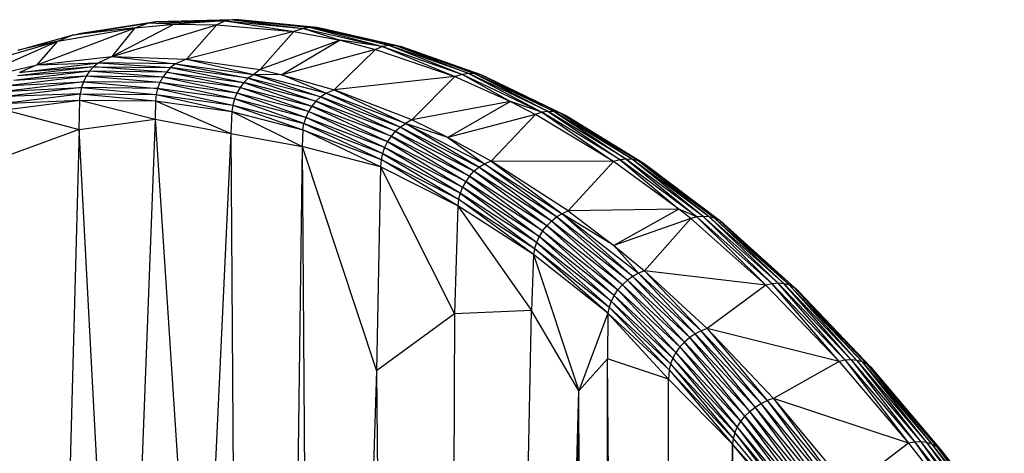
# Paper-space layout '_Isométrica' of a CAD drawing. Header units: millimetres. Extents: x -151 to 32, y -148 to 386.
# Tile 8 of 8: x -26 to 20, y 339 to 359. Entities that reach past the tile are written whole.
import ezdxf

# ---------------------------------------------------------------- set-up
doc = ezdxf.new("R2010")
doc.units = ezdxf.units.MM

psp = doc.layouts.new('_Isométrica')

# ---------------------------------------------------------------- linework, layer by layer
at = {"color": 7, "linetype": 'Continuous', "lineweight": 25}
for p, q in [((-23.488, 358.583), (-19.989, 359.145)), ((-19.626, 359.209), (-23.177, 358.653)), ((-19.989, 359.145), (-23.177, 358.653)), ((-18.77, 359.105), (-21.641, 357.606)), ((-21.641, 357.606), (-16.798, 359.062)), ((-20.573, 358.932), (-19.989, 359.145)), ((-20.573, 358.932), (-18.77, 359.105)), ((-19.989, 359.145), (-16.417, 359.246)), ((-19.989, 359.145), (-19.626, 359.209)), ((-18.77, 359.105), (-19.989, 359.145)), ((-16.073, 359.304), (-19.626, 359.209)), ((-16.417, 359.246), (-19.626, 359.209)), ((-16.417, 359.246), (-18.77, 359.105)), ((-18.77, 359.105), (-16.798, 359.062)), ((-16.798, 359.062), (-18.21, 357.48)), ((-16.417, 359.246), (-16.798, 359.062)), ((-16.798, 359.062), (-13.243, 358.754)), ((-16.073, 359.304), (-16.417, 359.246)), ((-16.417, 359.246), (-13.243, 358.754)), ((-16.417, 359.246), (-12.797, 358.893)), ((-15.772, 359.306), (-16.073, 359.304)), ((-16.073, 359.304), (-12.797, 358.893)), ((-12.475, 358.94), (-16.073, 359.304)), ((-15.772, 359.306), (-12.475, 358.94)), ((-12.177, 358.939), (-15.772, 359.306)), ((-25.114, 357.214), (-20.573, 358.932)), ((-24.147, 358.316), (-20.573, 358.932)), ((-20.573, 358.932), (-23.488, 358.583)), ((-23.488, 358.583), (-23.177, 358.653)), ((-21.641, 357.606), (-20.573, 358.932)), ((-13.243, 358.754), (-18.21, 357.48)), ((-13.243, 358.754), (-14.809, 357.002)), ((-12.797, 358.893), (-13.243, 358.754)), ((-13.243, 358.754), (-11.107, 358.356)), ((-12.475, 358.94), (-12.797, 358.893)), ((-12.797, 358.893), (-11.107, 358.356)), ((-12.797, 358.893), (-9.143, 358.07)), ((-12.475, 358.94), (-9.143, 358.07)), ((-8.831, 358.115), (-12.475, 358.94)), ((-12.177, 358.939), (-12.475, 358.94)), ((-12.177, 358.939), (-8.831, 358.115)), ((-8.537, 358.11), (-12.177, 358.939)), ((-11.889, 358.882), (-12.177, 358.939)), ((-11.889, 358.882), (-8.537, 358.11)), ((-8.255, 358.051), (-11.889, 358.882)), ((-28.448, 356.426), (-24.147, 358.316)), ((-26.778, 357.55), (-24.147, 358.316)), ((-25.983, 357.895), (-23.488, 358.583)), ((-24.147, 358.316), (-25.983, 357.895)), ((-25.114, 357.214), (-24.147, 358.316)), ((-24.147, 358.316), (-23.488, 358.583)), ((-11.107, 358.356), (-14.809, 357.002)), ((-11.107, 358.356), (-13.802, 356.755)), ((-11.107, 358.356), (-9.468, 357.928)), ((-9.143, 358.07), (-11.107, 358.356)), ((-9.468, 357.928), (-13.802, 356.755)), ((-9.468, 357.928), (-11.378, 356.056)), ((-9.143, 358.07), (-9.468, 357.928)), ((-9.468, 357.928), (-5.804, 356.679)), ((-8.831, 358.115), (-9.143, 358.07)), ((-9.143, 358.07), (-5.804, 356.679)), ((-9.143, 358.07), (-5.45, 356.778)), ((-8.831, 358.115), (-5.45, 356.778)), ((-5.15, 356.819), (-8.831, 358.115)), ((-8.537, 358.11), (-8.831, 358.115)), ((-8.537, 358.11), (-5.15, 356.819)), ((-4.861, 356.81), (-8.537, 358.11)), ((-8.255, 358.051), (-8.537, 358.11)), ((-8.255, 358.051), (-4.861, 356.81)), ((-4.585, 356.749), (-8.255, 358.051)), ((-25.929, 356.86), (-22.278, 357.307)), ((-25.114, 357.214), (-21.641, 357.606)), ((-25.114, 357.214), (-22.278, 357.307)), ((-22.278, 357.307), (-22.503, 357.126)), ((-21.641, 357.606), (-22.278, 357.307)), ((-18.716, 357.266), (-22.278, 357.307)), ((-22.278, 357.307), (-18.942, 357.09)), ((-21.641, 357.606), (-18.21, 357.48)), ((-21.641, 357.606), (-18.716, 357.266)), ((-18.716, 357.266), (-18.942, 357.09)), ((-18.21, 357.48), (-18.716, 357.266)), ((-18.716, 357.266), (-15.102, 356.772)), ((-18.716, 357.266), (-15.351, 356.599)), ((-18.21, 357.48), (-15.102, 356.772)), ((-18.21, 357.48), (-14.809, 357.002)), ((-28.448, 356.426), (-25.114, 357.214)), ((-22.687, 356.92), (-26.194, 356.492)), ((-22.503, 357.126), (-26.012, 356.703)), ((-22.687, 356.92), (-26.012, 356.703)), ((-25.114, 357.214), (-25.929, 356.86)), ((-22.503, 357.126), (-25.929, 356.86)), ((-22.687, 356.92), (-22.845, 356.688)), ((-22.503, 357.126), (-22.687, 356.92)), ((-19.303, 356.653), (-22.687, 356.92)), ((-19.136, 356.886), (-22.687, 356.92)), ((-22.503, 357.126), (-18.942, 357.09)), ((-19.136, 356.886), (-22.503, 357.126)), ((-19.136, 356.886), (-19.303, 356.653)), ((-18.942, 357.09), (-19.136, 356.886)), ((-19.136, 356.886), (-15.554, 356.396)), ((-15.731, 356.165), (-19.136, 356.886)), ((-15.351, 356.599), (-18.942, 357.09)), ((-18.942, 357.09), (-15.554, 356.396)), ((-14.809, 357.002), (-15.102, 356.772)), ((-14.809, 357.002), (-13.802, 356.755)), ((-5.15, 356.819), (-5.45, 356.778)), ((-5.15, 356.819), (-1.783, 355.025)), ((-1.488, 355.062), (-5.15, 356.819)), ((-4.861, 356.81), (-5.15, 356.819)), ((-4.861, 356.81), (-1.488, 355.062)), ((-1.204, 355.05), (-4.861, 356.81)), ((-4.585, 356.749), (-4.861, 356.81)), ((-22.971, 356.434), (-26.459, 356.008)), ((-22.845, 356.688), (-26.344, 356.257)), ((-26.344, 356.257), (-22.971, 356.434)), ((-22.845, 356.688), (-26.194, 356.492)), ((-22.971, 356.434), (-23.063, 356.163)), ((-22.845, 356.688), (-22.971, 356.434)), ((-22.971, 356.434), (-19.541, 356.127)), ((-19.439, 356.399), (-22.971, 356.434)), ((-19.439, 356.399), (-22.845, 356.688)), ((-19.303, 356.653), (-22.845, 356.688)), ((-19.439, 356.399), (-19.541, 356.127)), ((-19.303, 356.653), (-19.439, 356.399)), ((-15.99, 355.641), (-19.439, 356.399)), ((-15.877, 355.912), (-19.439, 356.399)), ((-15.877, 355.912), (-19.303, 356.653)), ((-15.731, 356.165), (-19.303, 356.653)), ((-15.554, 356.396), (-15.731, 356.165)), ((-15.351, 356.599), (-15.554, 356.396)), ((-12.227, 355.538), (-15.554, 356.396)), ((-15.554, 356.396), (-12.412, 355.31)), ((-15.102, 356.772), (-15.351, 356.599)), ((-12.016, 355.739), (-15.351, 356.599)), ((-15.351, 356.599), (-12.227, 355.538)), ((-15.102, 356.772), (-12.016, 355.739)), ((-11.771, 355.904), (-15.102, 356.772)), ((-13.802, 356.755), (-15.102, 356.772)), ((-13.802, 356.755), (-11.378, 356.056)), ((-11.771, 355.904), (-13.802, 356.755)), ((-5.804, 356.679), (-11.378, 356.056)), ((-5.804, 356.679), (-7.795, 354.677)), ((-5.45, 356.778), (-5.804, 356.679)), ((-5.804, 356.679), (-3.23, 355.52)), ((-5.45, 356.778), (-1.783, 355.025)), ((-5.45, 356.778), (-3.23, 355.52)), ((-4.585, 356.749), (-1.204, 355.05)), ((-0.934, 354.988), (-4.585, 356.749)), ((-4.329, 356.638), (-4.585, 356.749)), ((-0.934, 354.988), (-4.329, 356.638)), ((-0.687, 354.876), (-4.329, 356.638)), ((-26.74, 355.433), (-23.122, 355.881)), ((-23.063, 356.163), (-26.535, 355.75)), ((-23.122, 355.881), (-26.535, 355.75)), ((-26.459, 356.008), (-23.063, 356.163)), ((-23.141, 355.581), (-23.122, 355.881)), ((-23.063, 356.163), (-23.122, 355.881)), ((-23.122, 355.881), (-19.607, 355.844)), ((-23.122, 355.881), (-19.637, 355.549)), ((-23.063, 356.163), (-19.607, 355.844)), ((-19.541, 356.127), (-23.063, 356.163)), ((-19.541, 356.127), (-19.607, 355.844)), ((-19.541, 356.127), (-16.068, 355.358)), ((-15.99, 355.641), (-19.541, 356.127)), ((-15.877, 355.912), (-15.99, 355.641)), ((-15.731, 356.165), (-15.877, 355.912)), ((-12.69, 354.787), (-15.877, 355.912)), ((-12.567, 355.057), (-15.877, 355.912)), ((-15.731, 356.165), (-12.412, 355.31)), ((-12.567, 355.057), (-15.731, 356.165)), ((-12.016, 355.739), (-11.771, 355.904)), ((-11.771, 355.904), (-11.378, 356.056)), ((-8.336, 354.342), (-11.771, 355.904)), ((-8.081, 354.502), (-11.771, 355.904)), ((-7.795, 354.677), (-11.378, 356.056)), ((-11.378, 356.056), (-8.081, 354.502)), ((-26.74, 355.433), (-23.141, 355.581)), ((-26.598, 355.134), (-23.141, 355.581)), ((-23.163, 354.232), (-23.141, 355.581)), ((-23.141, 355.581), (-19.637, 355.549)), ((-23.141, 355.581), (-19.657, 354.714)), ((-19.637, 355.549), (-19.657, 354.714)), ((-19.607, 355.844), (-19.637, 355.549)), ((-19.637, 355.549), (-16.109, 355.065)), ((-19.637, 355.549), (-16.164, 354.041)), ((-19.607, 355.844), (-16.068, 355.358)), ((-19.607, 355.844), (-16.109, 355.065)), ((-15.99, 355.641), (-16.068, 355.358)), ((-12.777, 354.505), (-15.99, 355.641)), ((-12.69, 354.787), (-15.99, 355.641)), ((-12.227, 355.538), (-12.412, 355.31)), ((-12.016, 355.739), (-12.227, 355.538)), ((-8.556, 354.145), (-12.227, 355.538)), ((-12.227, 355.538), (-8.752, 353.919)), ((-12.016, 355.739), (-8.556, 354.145)), ((-8.336, 354.342), (-12.016, 355.739)), ((-3.23, 355.52), (-7.795, 354.677)), ((-3.23, 355.52), (-6.122, 353.861)), ((-3.23, 355.52), (-2.081, 354.922)), ((-1.783, 355.025), (-3.23, 355.52)), ((-26.598, 355.134), (-23.163, 354.232)), ((-16.109, 355.065), (-16.164, 354.041)), ((-16.068, 355.358), (-16.109, 355.065)), ((-16.109, 355.065), (-12.827, 354.216)), ((-16.109, 355.065), (-12.868, 353.435)), ((-16.068, 355.358), (-12.777, 354.505)), ((-16.068, 355.358), (-12.827, 354.216)), ((-12.567, 355.057), (-12.69, 354.787)), ((-12.412, 355.31), (-12.567, 355.057)), ((-12.567, 355.057), (-8.919, 353.669)), ((-9.053, 353.402), (-12.567, 355.057)), ((-8.752, 353.919), (-12.412, 355.31)), ((-12.412, 355.31), (-8.919, 353.669)), ((-1.783, 355.025), (-2.081, 354.922)), ((-1.488, 355.062), (-1.783, 355.025)), ((-1.783, 355.025), (1.536, 352.744)), ((1.833, 352.826), (-1.783, 355.025)), ((-1.488, 355.062), (1.833, 352.826)), ((2.122, 352.859), (-1.488, 355.062)), ((-1.204, 355.05), (-1.488, 355.062)), ((-1.204, 355.05), (2.122, 352.859)), ((2.402, 352.844), (-1.204, 355.05)), ((-0.934, 354.988), (-1.204, 355.05)), ((2.402, 352.844), (-0.934, 354.988)), ((2.664, 352.779), (-0.934, 354.988)), ((-0.687, 354.876), (-0.934, 354.988)), ((-23.163, 354.232), (-19.657, 354.714)), ((-19.657, 354.714), (-21.128, 315.926)), ((-19.657, 354.714), (-16.164, 354.041)), ((-19.657, 354.714), (-17.59, 323.141)), ((-12.69, 354.787), (-12.777, 354.505)), ((-9.152, 353.121), (-12.69, 354.787)), ((-9.053, 353.402), (-12.69, 354.787)), ((-7.795, 354.677), (-8.081, 354.502)), ((-6.122, 353.861), (-7.795, 354.677)), ((-2.081, 354.922), (-6.122, 353.861)), ((-2.081, 354.922), (-4.122, 352.765)), ((1.536, 352.744), (-2.081, 354.922)), ((2.664, 352.779), (-0.687, 354.876)), ((2.903, 352.669), (-0.687, 354.876)), ((-23.163, 354.232), (-26.618, 352.968)), ((-23.163, 354.232), (-24.37, 309.122)), ((-21.128, 315.926), (-23.163, 354.232)), ((-12.827, 354.216), (-12.868, 353.435)), ((-12.827, 354.216), (-12.777, 354.505)), ((-12.827, 354.216), (-9.214, 352.835)), ((-9.239, 352.495), (-12.827, 354.216)), ((-9.152, 353.121), (-12.777, 354.505)), ((-12.777, 354.505), (-9.214, 352.835)), ((-8.556, 354.145), (-8.752, 353.919)), ((-8.556, 354.145), (-8.336, 354.342)), ((-8.556, 354.145), (-5.125, 352.073)), ((-4.919, 352.295), (-8.556, 354.145)), ((-8.336, 354.342), (-8.081, 354.502)), ((-4.919, 352.295), (-8.336, 354.342)), ((-4.689, 352.487), (-8.336, 354.342)), ((-4.689, 352.487), (-8.081, 354.502)), ((-8.081, 354.502), (-4.433, 352.642)), ((-6.122, 353.861), (-8.081, 354.502)), ((-16.164, 354.041), (-17.59, 323.141)), ((-16.164, 354.041), (-12.868, 353.435)), ((-16.164, 354.041), (-15.804, 307.253)), ((-8.919, 353.669), (-9.053, 353.402)), ((-8.752, 353.919), (-8.919, 353.669)), ((-5.303, 351.827), (-8.919, 353.669)), ((-8.919, 353.669), (-5.45, 351.562)), ((-5.125, 352.073), (-8.752, 353.919)), ((-8.752, 353.919), (-5.303, 351.827)), ((-4.122, 352.765), (-6.122, 353.861)), ((-6.122, 353.861), (-4.433, 352.642)), ((-12.868, 353.435), (-13.466, 306.761)), ((-9.239, 352.495), (-12.868, 353.435)), ((-12.868, 353.435), (-9.424, 343.067)), ((-12.868, 353.435), (-12.49, 306.591)), ((-9.053, 353.402), (-9.152, 353.121)), ((-5.45, 351.562), (-9.053, 353.402)), ((-5.561, 351.285), (-9.053, 353.402)), ((-9.214, 352.835), (-9.239, 352.495)), ((-9.152, 353.121), (-9.214, 352.835)), ((-9.214, 352.835), (-5.635, 351.002)), ((-5.67, 350.7), (-9.214, 352.835)), ((-5.561, 351.285), (-9.152, 353.121)), ((-9.152, 353.121), (-5.635, 351.002)), ((-4.122, 352.765), (-4.433, 352.642)), ((-0.563, 350.463), (-4.122, 352.765)), ((-4.122, 352.765), (-0.838, 350.336)), ((1.536, 352.744), (-4.122, 352.765)), ((1.536, 352.744), (-0.563, 350.463)), ((1.833, 352.826), (1.536, 352.744)), ((4.544, 350.551), (1.536, 352.744)), ((2.122, 352.859), (1.833, 352.826)), ((5.386, 350.183), (1.833, 352.826)), ((1.833, 352.826), (4.544, 350.551)), ((2.122, 352.859), (5.386, 350.183)), ((5.671, 350.211), (2.122, 352.859)), ((2.402, 352.844), (2.122, 352.859)), ((5.671, 350.211), (2.402, 352.844)), ((5.945, 350.192), (2.402, 352.844)), ((2.664, 352.779), (2.402, 352.844)), ((5.945, 350.192), (2.664, 352.779)), ((6.201, 350.127), (2.664, 352.779)), ((2.903, 352.669), (2.664, 352.779)), ((-9.239, 352.495), (-9.424, 343.067)), ((-5.67, 350.7), (-9.239, 352.495)), ((-9.239, 352.495), (-5.814, 345.699)), ((-5.125, 352.073), (-4.919, 352.295)), ((-4.919, 352.295), (-4.689, 352.487)), ((-1.556, 349.78), (-4.919, 352.295)), ((-1.339, 349.997), (-4.919, 352.295)), ((-4.689, 352.487), (-4.433, 352.642)), ((-1.339, 349.997), (-4.689, 352.487)), ((-1.099, 350.184), (-4.689, 352.487)), ((-1.099, 350.184), (-4.433, 352.642)), ((-4.433, 352.642), (-0.838, 350.336)), ((6.201, 350.127), (2.903, 352.669)), ((6.431, 350.017), (2.903, 352.669)), ((3.112, 352.513), (2.903, 352.669)), ((6.431, 350.017), (3.112, 352.513)), ((-5.303, 351.827), (-5.45, 351.562)), ((-5.125, 352.073), (-5.303, 351.827)), ((-1.747, 349.539), (-5.303, 351.827)), ((-5.303, 351.827), (-1.906, 349.279)), ((-5.125, 352.073), (-1.747, 349.539)), ((-1.556, 349.78), (-5.125, 352.073)), ((-5.45, 351.562), (-5.561, 351.285)), ((-1.906, 349.279), (-5.45, 351.562)), ((-2.029, 349.006), (-5.45, 351.562)), ((-5.635, 351.002), (-5.67, 350.7)), ((-5.561, 351.285), (-5.635, 351.002)), ((-5.635, 351.002), (-2.115, 348.726)), ((-2.165, 348.442), (-5.635, 351.002)), ((-2.029, 349.006), (-5.561, 351.285)), ((-5.561, 351.285), (-2.115, 348.726)), ((-5.67, 350.7), (-5.814, 345.699)), ((-2.165, 348.442), (-5.67, 350.7)), ((-5.67, 350.7), (-2.264, 345.856)), ((-0.563, 350.463), (-0.838, 350.336)), ((4.544, 350.551), (-0.563, 350.463)), ((-0.563, 350.463), (1.55, 348.861)), ((4.544, 350.551), (1.55, 348.861)), ((5.096, 350.109), (4.544, 350.551)), ((5.386, 350.183), (4.544, 350.551)), ((-1.556, 349.78), (-1.339, 349.997)), ((-1.339, 349.997), (-1.099, 350.184)), ((1.939, 347.046), (-1.339, 349.997)), ((2.169, 347.256), (-1.339, 349.997)), ((-0.838, 350.336), (-1.099, 350.184)), ((2.169, 347.256), (-1.099, 350.184)), ((2.419, 347.437), (-1.099, 350.184)), ((2.419, 347.437), (-0.838, 350.336)), ((-0.838, 350.336), (2.685, 347.584)), ((1.55, 348.861), (-0.838, 350.336)), ((5.096, 350.109), (1.55, 348.861)), ((5.096, 350.109), (2.963, 347.693)), ((5.386, 350.183), (5.096, 350.109)), ((8.573, 347.03), (5.096, 350.109)), ((5.671, 350.211), (5.386, 350.183)), ((5.386, 350.183), (8.573, 347.03)), ((8.861, 347.096), (5.386, 350.183)), ((8.861, 347.096), (5.671, 350.211)), ((9.143, 347.118), (5.671, 350.211)), ((5.945, 350.192), (5.671, 350.211)), ((9.143, 347.118), (5.945, 350.192)), ((9.411, 347.096), (5.945, 350.192)), ((6.201, 350.127), (5.945, 350.192)), ((9.411, 347.096), (6.201, 350.127)), ((9.66, 347.03), (6.201, 350.127)), ((6.431, 350.017), (6.201, 350.127)), ((9.66, 347.03), (6.431, 350.017)), ((9.881, 346.922), (6.431, 350.017)), ((6.63, 349.866), (6.431, 350.017)), ((-1.747, 349.539), (-1.906, 349.279)), ((-1.747, 349.539), (-1.556, 349.78)), ((-1.747, 349.539), (1.737, 346.81)), ((-1.747, 349.539), (1.565, 346.556)), ((1.737, 346.81), (-1.556, 349.78)), ((1.939, 347.046), (-1.556, 349.78)), ((9.881, 346.922), (6.63, 349.866)), ((10.071, 346.775), (6.63, 349.866)), ((-1.906, 349.279), (-2.029, 349.006)), ((1.565, 346.556), (-1.906, 349.279)), ((1.429, 346.288), (-1.906, 349.279)), ((-2.115, 348.726), (-2.165, 348.442)), ((-2.029, 349.006), (-2.115, 348.726)), ((-2.115, 348.726), (1.331, 346.013)), ((1.273, 345.737), (-2.115, 348.726)), ((1.429, 346.288), (-2.029, 349.006)), ((-2.029, 349.006), (1.331, 346.013)), ((1.55, 348.861), (2.963, 347.693)), ((1.55, 348.861), (2.685, 347.584)), ((-2.165, 348.442), (-2.264, 345.856)), ((1.273, 345.737), (-2.165, 348.442)), ((-2.165, 348.442), (-0.073, 342.141)), ((2.963, 347.693), (2.685, 347.584)), ((2.963, 347.693), (5.864, 345.027)), ((2.963, 347.693), (5.583, 344.924)), ((8.573, 347.03), (2.963, 347.693)), ((1.939, 347.046), (2.169, 347.256)), ((2.419, 347.437), (2.169, 347.256)), ((4.811, 344.403), (2.169, 347.256)), ((5.05, 344.608), (2.169, 347.256)), ((2.685, 347.584), (2.419, 347.437)), ((5.05, 344.608), (2.419, 347.437)), ((5.31, 344.783), (2.419, 347.437)), ((5.31, 344.783), (2.685, 347.584)), ((2.685, 347.584), (5.583, 344.924)), ((1.565, 346.556), (1.737, 346.81)), ((1.737, 346.81), (1.939, 347.046)), ((1.737, 346.81), (4.416, 343.924)), ((4.598, 344.173), (1.737, 346.81)), ((4.598, 344.173), (1.939, 347.046)), ((4.811, 344.403), (1.939, 347.046)), ((8.573, 347.03), (5.864, 345.027)), ((8.861, 347.096), (8.573, 347.03)), ((11.955, 343.503), (8.573, 347.03)), ((9.143, 347.118), (8.861, 347.096)), ((11.955, 343.503), (8.861, 347.096)), ((12.241, 343.56), (8.861, 347.096)), ((12.241, 343.56), (9.143, 347.118)), ((12.519, 343.576), (9.143, 347.118)), ((9.411, 347.096), (9.143, 347.118)), ((12.519, 343.576), (9.411, 347.096)), ((12.782, 343.551), (9.411, 347.096)), ((9.66, 347.03), (9.411, 347.096)), ((12.782, 343.551), (9.66, 347.03)), ((13.023, 343.484), (9.66, 347.03)), ((9.881, 346.922), (9.66, 347.03)), ((13.023, 343.484), (9.881, 346.922)), ((13.236, 343.379), (9.881, 346.922)), ((10.071, 346.775), (9.881, 346.922)), ((13.236, 343.379), (10.071, 346.775)), ((13.416, 343.236), (10.071, 346.775)), ((1.565, 346.556), (1.429, 346.288)), ((1.565, 346.556), (4.269, 343.661)), ((1.565, 346.556), (4.416, 343.924)), ((1.331, 346.013), (1.273, 345.737)), ((1.429, 346.288), (1.331, 346.013)), ((4.162, 343.391), (1.331, 346.013)), ((4.096, 343.121), (1.331, 346.013)), ((1.429, 346.288), (4.269, 343.661)), ((1.429, 346.288), (4.162, 343.391)), ((-5.814, 345.699), (-9.424, 343.067)), ((-5.814, 345.699), (-5.987, 305.46)), ((-2.264, 345.856), (-5.814, 345.699)), ((-3.033, 305.068), (-2.264, 345.856)), ((-0.073, 342.141), (-2.264, 345.856)), ((1.273, 345.737), (-0.073, 342.141)), ((1.273, 345.737), (1.252, 343.624)), ((4.096, 343.121), (1.273, 345.737)), ((1.273, 345.737), (4.069, 342.687)), ((5.864, 345.027), (5.583, 344.924)), ((5.864, 345.027), (8.92, 341.789)), ((5.864, 345.027), (8.632, 341.693)), ((11.955, 343.503), (5.864, 345.027)), ((5.05, 344.608), (4.811, 344.403)), ((5.31, 344.783), (5.05, 344.608)), ((7.829, 341.193), (5.05, 344.608)), ((8.08, 341.391), (5.05, 344.608)), ((5.583, 344.924), (5.31, 344.783)), ((8.08, 341.391), (5.31, 344.783)), ((8.349, 341.559), (5.31, 344.783)), ((8.349, 341.559), (5.583, 344.924)), ((5.583, 344.924), (8.632, 341.693)), ((4.598, 344.173), (4.416, 343.924)), ((4.598, 344.173), (4.811, 344.403)), ((4.598, 344.173), (7.41, 340.728)), ((7.604, 340.97), (4.598, 344.173)), ((7.604, 340.97), (4.811, 344.403)), ((7.829, 341.193), (4.811, 344.403)), ((1.252, 343.624), (-0.073, 342.141)), ((4.069, 342.687), (1.252, 343.624)), ((1.579, 304.531), (1.252, 343.624)), ((1.258, 304.559), (1.252, 343.624)), ((4.269, 343.661), (4.162, 343.391)), ((4.416, 343.924), (4.269, 343.661)), ((4.269, 343.661), (7.133, 340.209)), ((4.269, 343.661), (7.252, 340.472)), ((4.416, 343.924), (7.252, 340.472)), ((4.416, 343.924), (7.41, 340.728)), ((4.162, 343.391), (4.096, 343.121)), ((7.133, 340.209), (4.162, 343.391)), ((4.162, 343.391), (7.057, 339.945)), ((11.955, 343.503), (8.92, 341.789)), ((12.241, 343.56), (11.955, 343.503)), ((11.955, 343.503), (15.164, 339.719)), ((12.519, 343.576), (12.241, 343.56)), ((12.241, 343.56), (15.454, 339.772)), ((12.241, 343.56), (15.164, 339.719)), ((12.519, 343.576), (15.735, 339.784)), ((12.519, 343.576), (15.454, 339.772)), ((12.782, 343.551), (12.519, 343.576)), ((12.782, 343.551), (16.001, 339.754)), ((12.782, 343.551), (15.735, 339.784)), ((13.023, 343.484), (12.782, 343.551)), ((13.023, 343.484), (16.245, 339.684)), ((13.023, 343.484), (16.001, 339.754)), ((13.236, 343.379), (13.023, 343.484)), ((13.236, 343.379), (16.461, 339.576)), ((13.236, 343.379), (16.245, 339.684)), ((13.416, 343.236), (13.236, 343.379)), ((13.416, 343.236), (16.644, 339.43)), ((13.416, 343.236), (16.461, 339.576)), ((-9.424, 343.067), (-10.607, 306.263)), ((-9.424, 343.067), (-9.029, 305.989)), ((4.056, 304.319), (4.069, 342.687)), ((4.096, 343.121), (4.069, 342.687)), ((7.025, 339.686), (4.069, 342.687)), ((7.057, 339.945), (4.096, 343.121)), ((4.096, 343.121), (7.025, 339.686)), ((-1.128, 304.816), (-0.073, 342.141)), ((-0.747, 304.766), (-0.073, 342.141)), ((-0.481, 304.731), (-0.073, 342.141)), ((-0.207, 304.694), (-0.073, 342.141)), ((0.079, 304.66), (-0.073, 342.141)), ((8.92, 341.789), (8.632, 341.693)), ((8.92, 341.789), (12.402, 337.62)), ((8.92, 341.789), (12.11, 337.528)), ((15.164, 339.719), (8.92, 341.789)), ((7.829, 341.193), (8.08, 341.391)), ((8.08, 341.391), (8.349, 341.559)), ((11.551, 337.236), (8.08, 341.391)), ((11.298, 337.042), (8.08, 341.391)), ((8.349, 341.559), (8.632, 341.693)), ((11.824, 337.399), (8.349, 341.559)), ((11.551, 337.236), (8.349, 341.559)), ((8.632, 341.693), (12.11, 337.528)), ((8.632, 341.693), (11.824, 337.399)), ((7.41, 340.728), (7.604, 340.97)), ((7.604, 340.97), (7.829, 341.193)), ((7.604, 340.97), (11.071, 336.822)), ((10.875, 336.583), (7.604, 340.97)), ((11.298, 337.042), (7.829, 341.193)), ((11.071, 336.822), (7.829, 341.193)), ((7.133, 340.209), (7.252, 340.472)), ((7.252, 340.472), (7.41, 340.728)), ((7.252, 340.472), (10.715, 336.329)), ((7.252, 340.472), (10.596, 336.067)), ((7.41, 340.728), (10.875, 336.583)), ((7.41, 340.728), (10.715, 336.329)), ((7.133, 340.209), (7.057, 339.945)), ((7.133, 340.209), (10.596, 336.067)), ((7.133, 340.209), (10.519, 335.804)), ((6.684, 304.152), (7.025, 339.686)), ((6.839, 304.15), (7.025, 339.686)), ((7.057, 339.945), (7.025, 339.686)), ((10.102, 336.022), (7.025, 339.686)), ((7.025, 339.686), (10.519, 335.804)), ((7.342, 304.145), (7.025, 339.686)), ((7.025, 339.686), (7.081, 304.148)), ((7.057, 339.945), (10.519, 335.804)), ((15.164, 339.719), (12.402, 337.62)), ((15.454, 339.772), (15.164, 339.719)), ((15.164, 339.719), (18.093, 336.028)), ((15.735, 339.784), (15.454, 339.772)), ((15.454, 339.772), (18.386, 336.076)), ((15.454, 339.772), (18.093, 336.028)), ((15.735, 339.784), (18.671, 336.084)), ((15.735, 339.784), (18.386, 336.076)), ((16.001, 339.754), (15.735, 339.784)), ((16.001, 339.754), (18.94, 336.05)), ((16.001, 339.754), (18.671, 336.084)), ((16.245, 339.684), (16.001, 339.754)), ((16.245, 339.684), (19.187, 335.976)), ((16.245, 339.684), (18.94, 336.05)), ((16.461, 339.576), (16.245, 339.684)), ((16.461, 339.576), (19.406, 335.864)), ((16.461, 339.576), (19.187, 335.976)), ((16.644, 339.43), (16.461, 339.576)), ((16.644, 339.43), (19.592, 335.715)), ((16.644, 339.43), (19.406, 335.864)), ((16.789, 339.253), (16.644, 339.43))]:
    psp.add_line(p, q, dxfattribs=at)

doc.saveas('drawing.dxf')
